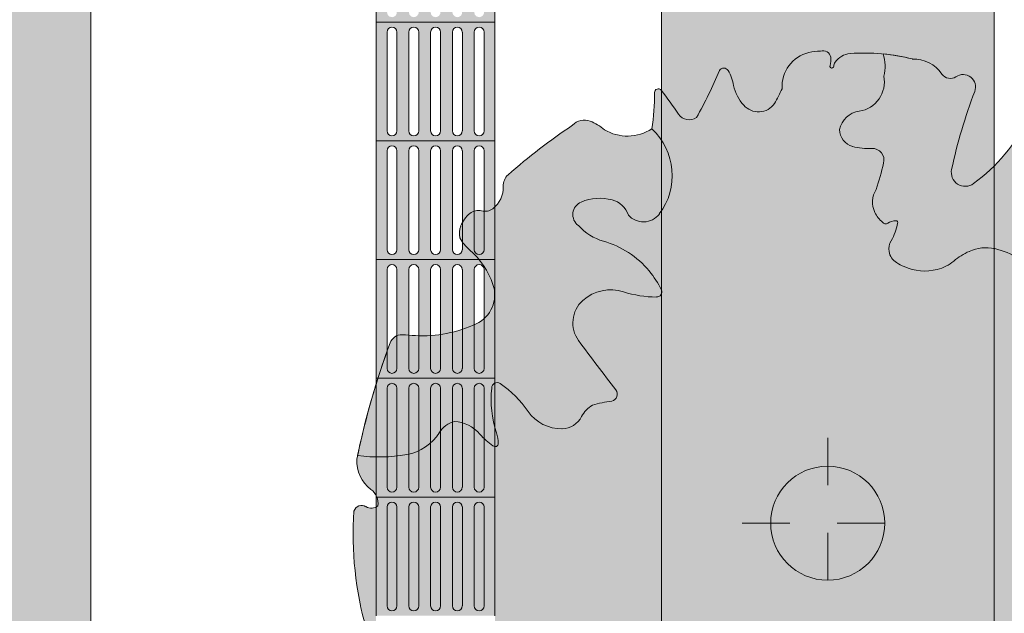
# Model space of a CAD drawing. Header units: metres. Extents: x -15 to 9.9, y -29.4 to -7.5.
# Tile 31 of 59: x 5.9 to 7.9, y -21.3 to -20.1. Entities that reach past the tile are written whole.
import ezdxf

# ---------------------------------------------------------------- set-up
doc = ezdxf.new("R2010")
doc.units = ezdxf.units.M
doc.linetypes.add('_Tracejado pequeno', pattern=[0.00225, 0.0015, -0.00075])
doc.linetypes.add('Traço ponto', pattern=[0.015875, 0.00635, -0.004763, 0, -0.004763])
for name, color, linetype, lineweight in [('A-ANNO-DIMS', 7, 'Continuous', 9), ('A-ANNO-DIMS-90', 7, 'Continuous', 9), ('A-DETL-GENF', 7, 'Continuous', 5), ('A-FLOR', 7, 'Continuous', 5), ('A-FLOR-PATT', 7, 'Continuous', 5)]:
    doc.layers.add(name, color=color, linetype=linetype, lineweight=lineweight)
doc.layers.add('A-DETL', color=7, linetype='Continuous', lineweight=5, true_color=0x00a600)
doc.styles.add('Arial', font='arial.ttf', dxfattribs={"height": 0.135})
doc.dimstyles.new('Com_linha__ref__contínua__-_Cor_Vermelha_Arial_1_5mm', dxfattribs={"dimscale": 0.3048, "dimtxt": 0.137735, "dimasz": 0.590551, "dimexe": 0.442913, "dimexo": 0.442913, "dimgap": 0.044291, "dimtad": 1, "dimrnd": 0.01, "dimzin": 0, "dimdsep": 46, "dimtxsty": 'Arial', "dimblk1": 'OBLIQUE', "dimblk2": 'OBLIQUE', "dimsah": 1, "dimcen": 0.09, "dimdle": 0.442913, "dimazin": 0, "dimtfac": 1, "dimtdec": 4, "dimtix": 1, "dimtmove": 0, "dimatfit": 3, "dimfxl": 1, "dimtvp": 1, "dimtolj": 1, "dimtzin": 0, "dimarcsym": 2})

# ---------------------------------------------------------------- blocks, each defined once
blk = doc.blocks.new('DIMBLOCK67-PLANTA DE COBERTURA')
at = {"layer": 'A-ANNO-DIMS-90', "color": 242, "true_color": 0xbd2b2e, "transparency": 16777216}
for p, q in [((8.7234, -24.955), (8.7234, -18.12)), ((8.7234, -18.255), (8.6334, -18.165)), ((8.7234, -18.255), (7.7968, -18.255)), ((8.7234, -18.255), (8.8134, -18.345)), ((8.7234, -18.255), (8.8584, -18.255)), ((8.7234, -24.955), (8.6334, -24.865)), ((8.7234, -24.955), (8.1414, -24.955)), ((8.7234, -24.955), (8.8134, -25.045)), ((8.7234, -24.955), (8.8584, -24.955))]:
    blk.add_line(p, q, dxfattribs=at)
at = {"layer": 'A-ANNO-DIMS-90', "color": 0, "transparency": 16777216, "insert": (8.5347, -21.7873), "char_height": 0.135, "width": 0.437362, "attachment_point": 1, "rotation": 90, "line_spacing_factor": 0.941778, "style": 'Arial'}
blk.add_mtext('6,70', dxfattribs=at)
blk = doc.blocks.new('_Oblique')
at = {"color": 0, "linetype": 'ByBlock', "lineweight": -2}
blk.add_line((-0.5, -0.5), (0.5, 0.5), dxfattribs=at)

msp = doc.modelspace()

# ---------------------------------------------------------------- hatches: boundary and pattern name
at = {"layer": 'A-DETL-GENF', "true_color": 0xd2e2c2}
h = msp.add_hatch(color=254, dxfattribs=at)
h.paths.add_polyline_path([(7.9064, -28.255), (7.9064, -28.055), (7.2064, -28.055), (7.2064, -28.255)])
h.paths.add_polyline_path([(7.9064, -24.855), (7.9064, -18.245), (7.2064, -18.245), (7.2064, -24.855)])
at = {"layer": 'A-DETL-GENF', "true_color": 0xffffff}
h = msp.add_hatch(color=7, dxfattribs=at)
h.paths.add_polyline_path([(6.6307, -20.09), (6.8564, -20.09), (6.8564, -19.84), (6.6064, -19.84), (6.6064, -20.09), (6.6297, -20.09)])
h.paths.add_polyline_path([(6.6856, -20.0796), (6.6804, -20.0782), (6.6766, -20.0744), (6.6752, -20.0692), (6.6755, -19.8582), (6.6782, -19.8535), (6.6829, -19.8508), (6.6883, -19.8508), (6.6929, -19.8535), (6.6956, -19.8582), (6.696, -19.8609), (6.6956, -20.0719), (6.6929, -20.0766), (6.6883, -20.0793)])
h.paths.add_polyline_path([(6.8231, -20.0796), (6.8179, -20.0782), (6.8141, -20.0744), (6.8127, -20.0692), (6.813, -19.8582), (6.8157, -19.8535), (6.8204, -19.8508), (6.8258, -19.8508), (6.8304, -19.8535), (6.8331, -19.8582), (6.8335, -19.8609), (6.8331, -20.0719), (6.8304, -20.0766), (6.8258, -20.0793)])
h.paths.add_polyline_path([(6.7314, -20.0796), (6.7262, -20.0782), (6.7224, -20.0744), (6.721, -20.0692), (6.7214, -19.8582), (6.724, -19.8535), (6.7287, -19.8508), (6.7341, -19.8508), (6.7388, -19.8535), (6.7415, -19.8582), (6.7418, -19.8609), (6.7415, -20.0719), (6.7388, -20.0766), (6.7341, -20.0793)])
h.paths.add_polyline_path([(6.6397, -20.0796), (6.6345, -20.0782), (6.6307, -20.0744), (6.6293, -20.0692), (6.6297, -19.8582), (6.6324, -19.8535), (6.637, -19.8508), (6.6424, -19.8508), (6.6471, -19.8535), (6.6498, -19.8582), (6.6502, -19.8609), (6.6498, -20.0719), (6.6471, -20.0766), (6.6424, -20.0793)])
h.paths.add_polyline_path([(6.7772, -20.0796), (6.772, -20.0782), (6.7682, -20.0744), (6.7668, -20.0692), (6.7672, -19.8582), (6.7699, -19.8535), (6.7745, -19.8508), (6.7801, -19.8509), (6.7846, -19.8535), (6.7873, -19.8582), (6.7877, -19.8609), (6.7873, -20.0719), (6.7846, -20.0766), (6.7799, -20.0793)])
h = msp.add_hatch(color=7, dxfattribs=at)
h.paths.add_polyline_path([(6.6307, -20.34), (6.8564, -20.34), (6.8564, -20.09), (6.6064, -20.09), (6.6064, -20.34), (6.6297, -20.34)])
h.paths.add_polyline_path([(6.7772, -20.3296), (6.772, -20.3282), (6.7682, -20.3244), (6.7668, -20.3192), (6.7672, -20.1082), (6.7699, -20.1035), (6.7745, -20.1008), (6.7801, -20.1009), (6.7846, -20.1035), (6.7873, -20.1082), (6.7877, -20.1109), (6.7873, -20.3219), (6.7846, -20.3266), (6.7799, -20.3293)])
h.paths.add_polyline_path([(6.8231, -20.3296), (6.8179, -20.3282), (6.8141, -20.3244), (6.8127, -20.3192), (6.813, -20.1082), (6.8157, -20.1035), (6.8204, -20.1008), (6.8258, -20.1008), (6.8304, -20.1035), (6.8331, -20.1082), (6.8335, -20.1109), (6.8331, -20.3219), (6.8304, -20.3266), (6.8258, -20.3293)])
h.paths.add_polyline_path([(6.6856, -20.3296), (6.6804, -20.3282), (6.6766, -20.3244), (6.6752, -20.3192), (6.6755, -20.1082), (6.6782, -20.1035), (6.6829, -20.1008), (6.6883, -20.1008), (6.6929, -20.1035), (6.6956, -20.1082), (6.696, -20.1109), (6.6956, -20.3219), (6.6929, -20.3266), (6.6883, -20.3293)])
h.paths.add_polyline_path([(6.7314, -20.3296), (6.7262, -20.3282), (6.7224, -20.3244), (6.721, -20.3192), (6.7214, -20.1082), (6.724, -20.1035), (6.7287, -20.1008), (6.7341, -20.1008), (6.7388, -20.1035), (6.7415, -20.1082), (6.7418, -20.1109), (6.7415, -20.3219), (6.7388, -20.3266), (6.7341, -20.3293)])
h.paths.add_polyline_path([(6.6397, -20.3296), (6.6345, -20.3282), (6.6307, -20.3244), (6.6293, -20.3192), (6.6297, -20.1082), (6.6324, -20.1035), (6.637, -20.1008), (6.6424, -20.1008), (6.6471, -20.1035), (6.6498, -20.1082), (6.6502, -20.1109), (6.6498, -20.3219), (6.6471, -20.3266), (6.6424, -20.3293)])
at = {"layer": 'A-DETL-GENF', "true_color": 0x94ab99}
h = msp.add_hatch(color=253, dxfattribs=at)
h.paths.add_polyline_path([(7.9661, -22.046), (7.9769, -22.0438), (7.992, -22.0357), (8.0765, -21.9839), (8.1775, -21.9328), (8.1835, -21.9264), (8.1874, -21.9192), (8.1893, -21.912), (8.1894, -21.9038), (8.1872, -21.8956), (8.1786, -21.8798), (8.1761, -21.8698), (8.1762, -21.8596), (8.1832, -21.8373), (8.1904, -21.8241), (8.2033, -21.8098), (8.2193, -21.799), (8.2374, -21.7923), (8.2566, -21.7901), (8.2908, -21.7944), (8.3069, -21.7923), (8.3203, -21.7874), (8.333, -21.7788), (8.3432, -21.7676), (8.3512, -21.7518), (8.3545, -21.7394), (8.3561, -21.704), (8.3512, -21.669), (8.3317, -21.6106), (8.3286, -21.5867), (8.3297, -21.5824), (8.3319, -21.5783), (8.3347, -21.5751), (8.3398, -21.5721), (8.3431, -21.5711), (8.3502, -21.5711), (8.3963, -21.5777), (8.4443, -21.5718), (8.449, -21.5678), (8.4513, -21.5621), (8.4506, -21.5556), (8.4467, -21.5454), (8.4478, -21.5385), (8.4483, -21.5372), (8.4514, -21.533), (8.4731, -21.5147), (8.4887, -21.4947), (8.5156, -21.4372), (8.5173, -21.4335), (8.5275, -21.3927), (8.5301, -21.3506), (8.5272, -21.3315), (8.521, -21.3129), (8.521, -21.3069), (8.5218, -21.3032), (8.524, -21.2988), (8.5275, -21.2949), (8.5395, -21.2863), (8.545, -21.2802), (8.5488, -21.273), (8.5508, -21.2655), (8.5508, -21.2574), (8.5487, -21.2493), (8.5449, -21.2422), (8.5387, -21.2358), (8.5312, -21.2313), (8.511, -21.2239), (8.468, -21.2185), (8.446, -21.2117), (8.4422, -21.2072), (8.4411, -21.2014), (8.4429, -21.1957), (8.4449, -21.1935), (8.4882, -21.1576), (8.5417, -21.1203), (8.5488, -21.1099), (8.551, -21.1051), (8.5527, -21.0934), (8.5525, -21.0874), (8.5488, -21.0551), (8.5462, -21.0181), (8.5444, -21.0139), (8.5417, -21.0103), (8.5381, -21.0074), (8.534, -21.0055), (8.5214, -21.0021), (8.5153, -20.9961), (8.5127, -20.9904), (8.5113, -20.9842), (8.5114, -20.9779), (8.513, -20.9718), (8.5229, -20.9525), (8.5266, -20.9384), (8.5266, -20.9192), (8.5253, -20.9107), (8.4967, -20.8181), (8.4552, -20.7215), (8.4131, -20.6437), (8.359, -20.5634), (8.2972, -20.4888), (8.2285, -20.4205), (8.1534, -20.3594), (8.1164, -20.3254), (8.0699, -20.2938), (8.0273, -20.2724), (8.0209, -20.2705), (8.0108, -20.2701), (7.9991, -20.2733), (7.992, -20.277), (7.9844, -20.2837), (7.9762, -20.2965), (7.9478, -20.3441), (7.9064, -20.3926), (7.9064, -22.008), (7.928, -22.0274), (7.9353, -22.0357), (7.9445, -22.0418), (7.955, -22.0453)])
h.paths.add_polyline_path([(7.1448, -22.0395), (7.1595, -22.0375), (7.1734, -22.0321), (7.2064, -22.0175), (7.2054, -21.9398), (7.1588, -21.9629), (7.1013, -22.005), (7.0986, -22.0117), (7.0995, -22.0189), (7.1037, -22.0248), (7.1161, -22.033), (7.1301, -22.038)])
h.paths.add_polyline_path([(7.1066, -21.8946), (7.1101, -21.8926), (7.1238, -21.8712), (7.1394, -21.8556), (7.1674, -21.8365), (7.2054, -21.8208), (7.2064, -21.8205), (7.2062, -20.2335), (7.2031, -20.2311), (7.1991, -20.2305), (7.1929, -20.2346), (7.192, -20.2384), (7.1893, -20.2891), (7.1865, -20.3147), (7.1677, -20.3241), (7.1473, -20.3291), (7.1238, -20.3289), (7.1033, -20.3241), (7.0866, -20.3164), (7.0723, -20.3062), (7.0565, -20.2984), (7.0488, -20.2964), (7.0402, -20.2964), (7.0322, -20.2984), (7.0257, -20.3017), (7.0194, -20.3072), (6.9501, -20.3569), (6.8795, -20.4167), (6.8762, -20.4226), (6.8742, -20.4292), (6.8727, -20.4494), (6.8685, -20.4621), (6.8614, -20.4734), (6.8564, -20.4784), (6.8564, -21.8071), (6.8907, -21.818), (6.9288, -21.8318), (6.9867, -21.8663), (6.9947, -21.8676), (7.0057, -21.8663), (7.0135, -21.8633), (7.0258, -21.8554), (7.055, -21.836), (7.0511, -21.831), (7.0341, -21.829), (7.0279, -21.8272), (7.0215, -21.8221), (7.0197, -21.8175), (7.0203, -21.8123), (7.0258, -21.7954), (7.0343, -21.7794), (7.0705, -21.7325), (7.1129, -21.6912), (7.127, -21.6994), (7.1386, -21.7112), (7.1466, -21.7251), (7.1508, -21.7408), (7.1508, -21.7572), (7.1466, -21.773), (7.1218, -21.8143), (7.1176, -21.8221), (7.1026, -21.8649), (7.1006, -21.8721), (7.1006, -21.8919), (7.1057, -21.8942)])
h.paths.add_polyline_path([(6.8335, -21.7998), (6.8331, -21.6082), (6.8304, -21.6035), (6.8258, -21.6008), (6.8204, -21.6008), (6.8157, -21.6035), (6.813, -21.6086), (6.8127, -21.6182), (6.813, -21.7918), (6.8331, -21.7997)])
h.paths.add_polyline_path([(6.7877, -21.7784), (6.7873, -21.6573), (6.7861, -21.6621), (6.7782, -21.6778), (6.7668, -21.6918), (6.7672, -21.7583), (6.7788, -21.7717), (6.7873, -21.7781)])
h.paths.add_polyline_path([(6.7877, -21.6339), (6.7873, -21.6082), (6.7846, -21.6035), (6.7799, -21.6008), (6.7745, -21.6008), (6.7699, -21.6035), (6.7692, -21.6057), (6.7752, -21.6109), (6.7809, -21.6174), (6.7862, -21.6278), (6.7873, -21.6324)])
h.paths.add_polyline_path([(6.6947, -21.6287), (6.696, -21.6279), (6.6956, -21.6082), (6.6929, -21.6035), (6.6883, -21.6008), (6.6829, -21.6008), (6.6782, -21.6035), (6.6755, -21.6082), (6.6755, -21.6125), (6.6823, -21.6238), (6.6893, -21.6285)])
h.paths.add_polyline_path([(6.6856, -21.5796), (6.6908, -21.5782), (6.6946, -21.5744), (6.696, -21.5692), (6.6956, -21.3582), (6.6929, -21.3535), (6.6883, -21.3508), (6.6829, -21.3508), (6.6782, -21.3535), (6.6755, -21.3582), (6.6752, -21.3631), (6.6755, -21.3818), (6.6804, -21.3837), (6.6859, -21.3893), (6.6876, -21.3932), (6.6877, -21.3935), (6.6877, -21.4008), (6.6862, -21.405), (6.6859, -21.4056), (6.6833, -21.4089), (6.6752, -21.4131), (6.6755, -21.5719), (6.6782, -21.5766), (6.6833, -21.5793)])
h.paths.add_polyline_path([(6.7772, -21.5796), (6.7825, -21.5782), (6.7863, -21.5744), (6.7877, -21.5692), (6.7873, -21.3582), (6.7846, -21.3535), (6.7799, -21.3508), (6.7745, -21.3508), (6.7699, -21.3535), (6.7672, -21.3582), (6.7668, -21.3609), (6.7672, -21.5719), (6.7699, -21.5766), (6.7745, -21.5793)])
h.paths.add_polyline_path([(6.7314, -21.5796), (6.7366, -21.5782), (6.7404, -21.5744), (6.7418, -21.5692), (6.7415, -21.3582), (6.7388, -21.3535), (6.7341, -21.3508), (6.7287, -21.3508), (6.724, -21.3535), (6.7214, -21.3582), (6.721, -21.3609), (6.7214, -21.5719), (6.724, -21.5766), (6.7287, -21.5793), (6.7308, -21.5795)])
h.paths.add_polyline_path([(6.8231, -21.5796), (6.8283, -21.5782), (6.8321, -21.5744), (6.8335, -21.5692), (6.8331, -21.3582), (6.8304, -21.3535), (6.8258, -21.3508), (6.8204, -21.3508), (6.8157, -21.3535), (6.813, -21.3582), (6.8127, -21.3609), (6.813, -21.5719), (6.8157, -21.5766), (6.8204, -21.5793)])
h.paths.add_polyline_path([(6.6502, -21.5621), (6.6498, -21.4264), (6.6293, -21.4382), (6.6303, -21.514), (6.6498, -21.5614)])
h.paths.add_polyline_path([(6.6064, -21.3883), (6.6054, -21.1113), (6.6004, -21.113), (6.593, -21.113), (6.5865, -21.1109), (6.5798, -21.1082), (6.5766, -21.1076), (6.5711, -21.1085), (6.5655, -21.1113), (6.5633, -21.1134), (6.5614, -21.1157), (6.5596, -21.1194), (6.5587, -21.2031), (6.5674, -21.2864), (6.5857, -21.3681), (6.5886, -21.3748), (6.5948, -21.382), (6.6015, -21.3864), (6.6054, -21.3881)])
h.paths.add_polyline_path([(6.6293, -21.3855), (6.6471, -21.3805), (6.6502, -21.3802), (6.6498, -21.3582), (6.6471, -21.3535), (6.6424, -21.3508), (6.637, -21.3508), (6.6324, -21.3535), (6.6297, -21.3582), (6.6293, -21.3681), (6.6293, -21.382)])
h.paths.add_polyline_path([(6.6397, -21.3296), (6.645, -21.3282), (6.6488, -21.3244), (6.6502, -21.3192), (6.6498, -21.1082), (6.6471, -21.1035), (6.6424, -21.1008), (6.637, -21.1008), (6.6324, -21.1035), (6.6296, -21.1085), (6.6293, -21.1109), (6.6297, -21.3219), (6.6324, -21.3266), (6.637, -21.3293)])
h.paths.add_polyline_path([(6.6856, -21.3296), (6.6908, -21.3282), (6.6946, -21.3244), (6.696, -21.3192), (6.6956, -21.1082), (6.6929, -21.1035), (6.6883, -21.1008), (6.6829, -21.1008), (6.6782, -21.1035), (6.6755, -21.1085), (6.6752, -21.1109), (6.6755, -21.3219), (6.6782, -21.3266), (6.6829, -21.3293), (6.6837, -21.3294)])
h.paths.add_polyline_path([(6.7772, -21.3296), (6.7825, -21.3282), (6.7863, -21.3244), (6.7877, -21.3192), (6.7873, -21.1082), (6.7846, -21.1035), (6.7799, -21.1008), (6.7745, -21.1008), (6.7699, -21.1035), (6.7672, -21.1082), (6.7668, -21.1109), (6.7672, -21.3219), (6.7699, -21.3266), (6.7745, -21.3293)])
h.paths.add_polyline_path([(6.7314, -21.3296), (6.7366, -21.3282), (6.7404, -21.3244), (6.7418, -21.3192), (6.7415, -21.1082), (6.7388, -21.1035), (6.7341, -21.1008), (6.7287, -21.1008), (6.724, -21.1035), (6.7214, -21.1082), (6.721, -21.1109), (6.7214, -21.3219), (6.724, -21.3266), (6.7287, -21.3293), (6.7306, -21.3295)])
h.paths.add_polyline_path([(6.8231, -21.3296), (6.8283, -21.3282), (6.8321, -21.3244), (6.8335, -21.3192), (6.833, -21.1078), (6.8304, -21.1035), (6.8258, -21.1008), (6.8204, -21.1008), (6.8157, -21.1035), (6.813, -21.1082), (6.8127, -21.1109), (6.813, -21.3219), (6.8157, -21.3266), (6.8204, -21.3293)])
h.paths.add_polyline_path([(6.6064, -21.0877), (6.6054, -20.8582), (6.5962, -20.8865), (6.5656, -21.0103), (6.5668, -21.0285), (6.5725, -21.0458), (6.5821, -21.0612), (6.6013, -21.0796), (6.6055, -21.0856)])
h.paths.add_polyline_path([(6.7772, -21.0796), (6.7825, -21.0782), (6.7863, -21.0744), (6.7877, -21.0692), (6.7871, -20.8577), (6.7846, -20.8535), (6.7799, -20.8508), (6.7745, -20.8508), (6.7699, -20.8535), (6.7672, -20.8582), (6.7668, -20.8609), (6.7672, -21.0719), (6.7699, -21.0766), (6.7745, -21.0793)])
h.paths.add_polyline_path([(6.6856, -21.0796), (6.6908, -21.0782), (6.6946, -21.0744), (6.696, -21.0692), (6.6956, -20.8582), (6.6929, -20.8535), (6.6883, -20.8508), (6.6829, -20.8508), (6.6782, -20.8535), (6.6755, -20.8582), (6.6752, -20.8609), (6.6755, -21.0719), (6.6782, -21.0766), (6.6829, -21.0793)])
h.paths.add_polyline_path([(6.7314, -21.0796), (6.7366, -21.0782), (6.7404, -21.0744), (6.7418, -21.0692), (6.7413, -20.8577), (6.7388, -20.8535), (6.7341, -20.8508), (6.7287, -20.8508), (6.724, -20.8535), (6.7214, -20.8582), (6.721, -20.8609), (6.7214, -21.0719), (6.724, -21.0766), (6.7287, -21.0793), (6.7306, -21.0795)])
h.paths.add_polyline_path([(6.6397, -21.0796), (6.645, -21.0782), (6.6488, -21.0744), (6.6502, -21.0692), (6.6498, -20.8582), (6.6471, -20.8535), (6.6424, -20.8508), (6.637, -20.8508), (6.6324, -20.8535), (6.6297, -20.8582), (6.6293, -20.8609), (6.63, -21.0728), (6.6324, -21.0766), (6.637, -21.0793)])
h.paths.add_polyline_path([(6.8231, -21.0796), (6.8283, -21.0782), (6.8321, -21.0744), (6.8335, -21.0692), (6.8329, -20.8577), (6.8304, -20.8535), (6.8258, -20.8508), (6.8204, -20.8508), (6.8157, -20.8535), (6.813, -20.8582), (6.8127, -20.8609), (6.813, -21.0719), (6.8157, -21.0766), (6.8204, -21.0793)])
h.paths.add_polyline_path([(6.6397, -20.8296), (6.645, -20.8282), (6.6488, -20.8244), (6.6502, -20.8192), (6.6498, -20.7507), (6.645, -20.7535), (6.6424, -20.7555), (6.637, -20.763), (6.6345, -20.7694), (6.6293, -20.7853), (6.6297, -20.8219), (6.6324, -20.8266), (6.637, -20.8293)])
h.paths.add_polyline_path([(6.6856, -20.8296), (6.6908, -20.8282), (6.6946, -20.8244), (6.696, -20.8192), (6.6956, -20.7499), (6.6823, -20.7496), (6.6752, -20.75), (6.6756, -20.822), (6.6782, -20.8266), (6.6829, -20.8293)])
h.paths.add_polyline_path([(6.7314, -20.8296), (6.7366, -20.8282), (6.7404, -20.8244), (6.7418, -20.8192), (6.7418, -20.7471), (6.7306, -20.7489), (6.721, -20.75), (6.7214, -20.8219), (6.724, -20.8266), (6.7287, -20.8293), (6.7306, -20.8295)])
h.paths.add_polyline_path([(6.8231, -20.8296), (6.8283, -20.8282), (6.8321, -20.8244), (6.8335, -20.8192), (6.8335, -20.7136), (6.8289, -20.7176), (6.8127, -20.7279), (6.813, -20.8219), (6.8157, -20.8266), (6.8204, -20.8293), (6.8224, -20.8295)])
h.paths.add_polyline_path([(6.7772, -20.8296), (6.7825, -20.8282), (6.7863, -20.8244), (6.7877, -20.8192), (6.7877, -20.7361), (6.7759, -20.7405), (6.7668, -20.7423), (6.7672, -20.8219), (6.7699, -20.8266), (6.7745, -20.8293), (6.7759, -20.8294)])
h.paths.add_polyline_path([(6.8231, -20.5796), (6.8283, -20.5782), (6.8321, -20.5744), (6.8335, -20.5692), (6.8335, -20.4882), (6.8218, -20.4864), (6.8127, -20.4883), (6.813, -20.5719), (6.8157, -20.5766), (6.8204, -20.5793)])
h.paths.add_polyline_path([(6.7877, -20.552), (6.7873, -20.5136), (6.7842, -20.5193), (6.7819, -20.5275), (6.7819, -20.5402), (6.7825, -20.5443), (6.7873, -20.5515)])
at = {"layer": 'A-DETL-GENF', "true_color": 0xffffff}
h = msp.add_hatch(color=7, dxfattribs=at)
h.paths.add_polyline_path([(6.6307, -20.59), (6.8564, -20.59), (6.8564, -20.34), (6.6064, -20.34), (6.6064, -20.59), (6.6297, -20.59)])
h.paths.add_polyline_path([(6.7772, -20.5796), (6.772, -20.5782), (6.7682, -20.5744), (6.7668, -20.5692), (6.7672, -20.3582), (6.7699, -20.3535), (6.7745, -20.3508), (6.7801, -20.3509), (6.7846, -20.3535), (6.7873, -20.3582), (6.7877, -20.3609), (6.7873, -20.5719), (6.7846, -20.5766), (6.7799, -20.5793)])
h.paths.add_polyline_path([(6.8231, -20.5796), (6.8179, -20.5782), (6.8141, -20.5744), (6.8127, -20.5692), (6.813, -20.3582), (6.8157, -20.3535), (6.8204, -20.3508), (6.8258, -20.3508), (6.8304, -20.3535), (6.8331, -20.3582), (6.8335, -20.3609), (6.8331, -20.5719), (6.8304, -20.5766), (6.8258, -20.5793)])
h.paths.add_polyline_path([(6.7314, -20.5796), (6.7262, -20.5782), (6.7224, -20.5744), (6.721, -20.5692), (6.7214, -20.3582), (6.724, -20.3535), (6.7287, -20.3508), (6.7341, -20.3508), (6.7388, -20.3535), (6.7415, -20.3582), (6.7418, -20.3609), (6.7415, -20.5719), (6.7388, -20.5766), (6.7341, -20.5793)])
h.paths.add_polyline_path([(6.6856, -20.5796), (6.6804, -20.5782), (6.6766, -20.5744), (6.6752, -20.5692), (6.6755, -20.3582), (6.6782, -20.3535), (6.6829, -20.3508), (6.6883, -20.3508), (6.6929, -20.3535), (6.6956, -20.3582), (6.696, -20.3609), (6.6956, -20.5719), (6.6929, -20.5766), (6.6883, -20.5793)])
h.paths.add_polyline_path([(6.6397, -20.5796), (6.6345, -20.5782), (6.6307, -20.5744), (6.6293, -20.5692), (6.6297, -20.3582), (6.6324, -20.3535), (6.637, -20.3508), (6.6424, -20.3508), (6.6471, -20.3535), (6.6498, -20.3582), (6.6502, -20.3609), (6.6498, -20.5719), (6.6471, -20.5766), (6.6424, -20.5793)])
h = msp.add_hatch(color=7, dxfattribs=at)
h.paths.add_polyline_path([(6.8231, -20.84), (6.8564, -20.84), (6.8564, -20.59), (6.6064, -20.59), (6.6064, -20.84), (6.8204, -20.84)])
h.paths.add_polyline_path([(6.6397, -20.8296), (6.6345, -20.8282), (6.6307, -20.8244), (6.6293, -20.8192), (6.6297, -20.6082), (6.6324, -20.6035), (6.637, -20.6008), (6.6424, -20.6008), (6.6471, -20.6035), (6.6498, -20.6082), (6.6502, -20.6109), (6.6498, -20.8219), (6.6471, -20.8266), (6.6424, -20.8293)])
h.paths.add_polyline_path([(6.7772, -20.8296), (6.772, -20.8282), (6.7682, -20.8244), (6.7668, -20.8192), (6.7672, -20.6082), (6.7699, -20.6035), (6.7745, -20.6008), (6.7801, -20.6009), (6.7846, -20.6035), (6.7873, -20.6082), (6.7877, -20.6109), (6.7871, -20.8223), (6.7846, -20.8266), (6.7799, -20.8293)])
h.paths.add_polyline_path([(6.8231, -20.8296), (6.8179, -20.8282), (6.8141, -20.8244), (6.8127, -20.8189), (6.813, -20.6082), (6.8157, -20.6035), (6.8204, -20.6008), (6.8258, -20.6008), (6.8304, -20.6035), (6.8331, -20.6082), (6.8335, -20.6109), (6.8331, -20.8219), (6.8304, -20.8266), (6.8258, -20.8293)])
h.paths.add_polyline_path([(6.7314, -20.8296), (6.7262, -20.8282), (6.7224, -20.8244), (6.721, -20.8192), (6.7214, -20.6082), (6.724, -20.6035), (6.7287, -20.6008), (6.7341, -20.6008), (6.7388, -20.6035), (6.7415, -20.6082), (6.7418, -20.6109), (6.7415, -20.8219), (6.7388, -20.8266), (6.7341, -20.8293)])
h.paths.add_polyline_path([(6.6856, -20.8296), (6.6804, -20.8282), (6.6766, -20.8244), (6.6752, -20.8192), (6.6755, -20.6082), (6.6782, -20.6035), (6.6829, -20.6008), (6.6883, -20.6008), (6.6929, -20.6035), (6.6956, -20.6082), (6.696, -20.6109), (6.6956, -20.8219), (6.6929, -20.8266), (6.6883, -20.8293)])
h = msp.add_hatch(color=7, dxfattribs=at)
h.paths.add_polyline_path([(6.6307, -21.09), (6.8564, -21.09), (6.8564, -20.84), (6.6064, -20.84), (6.6064, -21.09), (6.6297, -21.09)])
h.paths.add_polyline_path([(6.6397, -21.0796), (6.6345, -21.0782), (6.6307, -21.0744), (6.6293, -21.0692), (6.6297, -20.8582), (6.6324, -20.8535), (6.637, -20.8508), (6.6424, -20.8508), (6.6471, -20.8535), (6.6498, -20.8582), (6.6502, -20.8609), (6.6498, -21.0719), (6.6471, -21.0766), (6.6424, -21.0793)])
h.paths.add_polyline_path([(6.7314, -21.0796), (6.7262, -21.0782), (6.7224, -21.0744), (6.721, -21.0692), (6.7214, -20.8582), (6.724, -20.8535), (6.7287, -20.8508), (6.7341, -20.8508), (6.7388, -20.8535), (6.7415, -20.8582), (6.7418, -20.8609), (6.7415, -21.0719), (6.7388, -21.0766), (6.7341, -21.0793)])
h.paths.add_polyline_path([(6.7772, -21.0796), (6.772, -21.0782), (6.7682, -21.0744), (6.7668, -21.0692), (6.7672, -20.8582), (6.7699, -20.8535), (6.7745, -20.8508), (6.7801, -20.8509), (6.7846, -20.8535), (6.7873, -20.8582), (6.7877, -20.8609), (6.7871, -21.0723), (6.7846, -21.0766), (6.7799, -21.0793)])
h.paths.add_polyline_path([(6.8231, -21.0796), (6.8179, -21.0782), (6.8141, -21.0744), (6.8127, -21.0689), (6.813, -20.8582), (6.8157, -20.8535), (6.8204, -20.8508), (6.8258, -20.8508), (6.8304, -20.8535), (6.8331, -20.8582), (6.8335, -20.8609), (6.8331, -21.0719), (6.8304, -21.0766), (6.8258, -21.0793)])
h.paths.add_polyline_path([(6.6856, -21.0796), (6.6804, -21.0782), (6.6766, -21.0744), (6.6752, -21.0692), (6.6755, -20.8582), (6.6782, -20.8535), (6.6829, -20.8508), (6.6883, -20.8508), (6.6929, -20.8535), (6.6956, -20.8582), (6.696, -20.8609), (6.6956, -21.0719), (6.6929, -21.0766), (6.6883, -21.0793)])
h = msp.add_hatch(color=7, dxfattribs=at)
h.paths.add_polyline_path([(6.6324, -21.34), (6.8564, -21.34), (6.8564, -21.09), (6.6064, -21.09), (6.6064, -21.34), (6.6307, -21.34)])
h.paths.add_polyline_path([(6.7772, -21.3296), (6.772, -21.3282), (6.7682, -21.3244), (6.7668, -21.3192), (6.7672, -21.1082), (6.7699, -21.1035), (6.7745, -21.1008), (6.7801, -21.1009), (6.7846, -21.1035), (6.7873, -21.1082), (6.7877, -21.1109), (6.7873, -21.3219), (6.7846, -21.3266), (6.7799, -21.3293)])
h.paths.add_polyline_path([(6.8231, -21.3296), (6.8179, -21.3282), (6.8141, -21.3244), (6.8127, -21.3192), (6.813, -21.1082), (6.8157, -21.1035), (6.8204, -21.1008), (6.8258, -21.1008), (6.8304, -21.1035), (6.8331, -21.1082), (6.8335, -21.1109), (6.8331, -21.3219), (6.8304, -21.3266), (6.8258, -21.3293)])
h.paths.add_polyline_path([(6.7314, -21.3296), (6.7262, -21.3282), (6.7224, -21.3244), (6.721, -21.3192), (6.7214, -21.1082), (6.724, -21.1035), (6.7287, -21.1008), (6.7341, -21.1008), (6.7388, -21.1035), (6.7415, -21.1082), (6.7418, -21.1109), (6.7415, -21.3219), (6.7388, -21.3266), (6.7341, -21.3293)])
h.paths.add_polyline_path([(6.6397, -21.3296), (6.6345, -21.3282), (6.6307, -21.3244), (6.6293, -21.3192), (6.6297, -21.1082), (6.6324, -21.1035), (6.637, -21.1008), (6.6424, -21.1008), (6.6471, -21.1035), (6.6498, -21.1082), (6.6502, -21.1109), (6.6498, -21.3219), (6.6471, -21.3266), (6.6424, -21.3293)])
h.paths.add_polyline_path([(6.6856, -21.3296), (6.6804, -21.3282), (6.6766, -21.3244), (6.6752, -21.3192), (6.6755, -21.1082), (6.6782, -21.1035), (6.6829, -21.1008), (6.6883, -21.1008), (6.6929, -21.1035), (6.6956, -21.1082), (6.696, -21.1109), (6.6956, -21.3219), (6.6929, -21.3266), (6.6883, -21.3293)])
at = {"layer": 'A-FLOR-PATT', "true_color": 0xd2e2c2}
h = msp.add_hatch(color=254, dxfattribs=at)
h.paths.add_polyline_path([(1.9188, -28.255), (6.0064, -28.255), (6.0064, -23.875), (-0.1636, -23.875), (-0.1636, -28.255), (1.8274, -28.255)])
h.paths.add_polyline_path([(2.8659, -27.4372), (2.8234, -27.4267), (2.8043, -27.4199), (2.7876, -27.4111), (2.7742, -27.3998), (2.7647, -27.3854), (2.7589, -27.3683), (2.7558, -27.349), (2.7549, -27.328), (2.7555, -27.2832), (2.6601, -27.2804), (2.5939, -27.2798), (2.0688, -27.2807), (1.9188, -27.2833), (1.8518, -27.282), (1.8032, -27.2779), (1.7485, -27.2648), (1.6968, -27.2419), (1.6471, -27.2123), (1.5867, -27.1707), (1.5546, -27.1398), (1.5267, -27.1052), (1.4896, -27.0492), (1.4566, -26.9908), (1.4451, -26.9668), (1.4311, -26.929), (1.4074, -26.8495), (1.3897, -26.7688), (1.3823, -26.719), (1.3721, -26.5947), (1.3686, -26.5132), (1.3706, -26.5089), (1.3706, -26.4315), (1.3686, -26.4273), (1.373, -26.3243), (1.3855, -26.1966), (1.3951, -26.144), (1.4013, -26.114), (1.4355, -25.9986), (1.4451, -25.9738), (1.4566, -25.9497), (1.4896, -25.8913), (1.5267, -25.8353), (1.5484, -25.8078), (1.5727, -25.7824), (1.5972, -25.762), (1.6252, -25.7465), (1.6519, -25.7364), (1.7848, -25.6951), (1.8985, -25.6618), (1.9091, -25.6599), (1.9254, -25.6581), (1.9419, -25.6577), (2.0803, -25.6599), (2.4057, -25.6607), (2.5939, -25.6607), (2.7568, -25.6571), (2.755, -25.6124), (2.7568, -25.5858), (2.759, -25.5722), (2.7648, -25.555), (2.7743, -25.5407), (2.7876, -25.5294), (2.8043, -25.5206), (2.8303, -25.5119), (2.8659, -25.5033), (2.8975, -25.5147), (2.9008, -25.5171), (2.9027, -25.5206), (2.902, -25.5271), (2.8953, -25.5379), (2.8802, -25.5597), (2.8628, -25.5915), (2.8528, -25.6124), (2.8303, -25.6598), (3.2926, -25.6467), (3.755, -25.6406), (3.9077, -25.6423), (4.0603, -25.6492), (4.248, -25.6626), (4.5015, -25.6498), (4.6751, -25.6458), (4.8641, -25.6498), (4.8999, -25.6526), (4.9507, -25.6606), (4.9707, -25.6655), (4.9902, -25.6722), (5.0162, -25.6701), (5.0423, -25.6708), (5.0738, -25.6752), (5.1044, -25.6837), (5.1137, -25.6876), (5.1223, -25.6927), (5.146, -25.7114), (5.1671, -25.7328), (5.2079, -25.7777), (5.2424, -25.8273), (5.273, -25.8873), (5.297, -25.9478), (5.3164, -26.0165), (5.3307, -26.0849), (5.3449, -26.174), (5.3571, -26.2888), (5.3611, -26.4042), (5.3611, -26.5363), (5.3571, -26.6517), (5.342, -26.7868), (5.3307, -26.8556), (5.3149, -26.9302), (5.297, -26.9927), (5.2701, -27.0597), (5.2424, -27.1132), (5.2079, -27.1628), (5.1562, -27.2186), (5.1422, -27.2324), (5.1139, -27.2533), (5.0788, -27.2642), (5.0423, -27.2697), (5.0162, -27.2704), (4.9902, -27.2683), (4.9525, -27.2796), (4.9468, -27.2807), (4.8839, -27.2897), (4.8204, -27.2935), (4.757, -27.292), (4.6293, -27.2943), (4.5015, -27.2908), (4.248, -27.2779), (4.0603, -27.2913), (3.9077, -27.2982), (3.755, -27.3), (3.2926, -27.2938), (2.8303, -27.2807), (2.8819, -27.3834), (2.8975, -27.4058), (2.9023, -27.414), (2.902, -27.4218), (2.8992, -27.4249), (2.8953, -27.4266), (2.8802, -27.4325)])
h.paths.add_polyline_path([(1.0064, -22.675), (6.0064, -22.675), (6.0064, -19.635), (5.6864, -19.635), (5.6864, -18.395), (6.0064, -18.395), (6.0064, -18.255), (0.5472, -18.255), (0.5472, -18.415), (1.0064, -18.415)])

# ---------------------------------------------------------------- linework, layer by layer
at = {"layer": 'A-DETL', "color": 7, "linetype": 'Traço ponto'}
msp.add_line((6.0064, -22.775), (6.0064, -13.715), dxfattribs=at)
at = {"layer": 'A-DETL', "color": 9, "true_color": 0xc0c0c0}
for p, q in [((7.2064, -18.245), (7.2064, -24.855)), ((7.9064, -24.855), (7.9064, -18.245))]:
    msp.add_line(p, q, dxfattribs=at)
at = {"layer": 'A-DETL', "color": 8, "true_color": 0x808080}
for p, q in [((6.6064, -19.84), (6.6064, -20.09)), ((6.8564, -20.09), (6.8564, -19.84)), ((6.6064, -20.09), (6.6064, -20.34)), ((6.6064, -20.09), (6.8564, -20.09)), ((6.8564, -20.34), (6.8564, -20.09)), ((6.6293, -20.3192), (6.6293, -20.1109)), ((6.6502, -20.1109), (6.6502, -20.3192)), ((6.6752, -20.3192), (6.6752, -20.1109)), ((6.696, -20.1109), (6.696, -20.3192)), ((6.721, -20.3192), (6.721, -20.1109)), ((6.7418, -20.1109), (6.7418, -20.3192)), ((6.7668, -20.3192), (6.7668, -20.1109)), ((6.7877, -20.1109), (6.7877, -20.3192)), ((6.8127, -20.3192), (6.8127, -20.1109)), ((6.8335, -20.1109), (6.8335, -20.3192)), ((6.6064, -20.34), (6.6064, -20.59)), ((6.6064, -20.34), (6.8564, -20.34)), ((6.8564, -20.59), (6.8564, -20.34)), ((6.6293, -20.5692), (6.6293, -20.3609)), ((6.6502, -20.3609), (6.6502, -20.5692)), ((6.6752, -20.5692), (6.6752, -20.3609)), ((6.696, -20.3609), (6.696, -20.5692)), ((6.721, -20.5692), (6.721, -20.3609)), ((6.7418, -20.3609), (6.7418, -20.5692)), ((6.7668, -20.5692), (6.7668, -20.3609)), ((6.7877, -20.3609), (6.7877, -20.5692)), ((6.8127, -20.5692), (6.8127, -20.3609)), ((6.8335, -20.3609), (6.8335, -20.5692)), ((6.6064, -20.59), (6.6064, -20.84)), ((6.6064, -20.59), (6.8564, -20.59)), ((6.8564, -20.84), (6.8564, -20.59)), ((6.6293, -20.8192), (6.6293, -20.6109)), ((6.6502, -20.6109), (6.6502, -20.8192)), ((6.6752, -20.8192), (6.6752, -20.6109)), ((6.696, -20.6109), (6.696, -20.8192)), ((6.721, -20.8192), (6.721, -20.6109)), ((6.7418, -20.6109), (6.7418, -20.8192)), ((6.7668, -20.8192), (6.7668, -20.6109)), ((6.7877, -20.6109), (6.7877, -20.8192)), ((6.8127, -20.8192), (6.8127, -20.6109)), ((6.8335, -20.6109), (6.8335, -20.8192)), ((6.6064, -20.84), (6.6064, -21.09)), ((6.6064, -20.84), (6.8564, -20.84)), ((6.8564, -21.09), (6.8564, -20.84)), ((6.6293, -21.0692), (6.6293, -20.8609)), ((6.6502, -20.8609), (6.6502, -21.0692)), ((6.6752, -21.0692), (6.6752, -20.8609)), ((6.696, -20.8609), (6.696, -21.0692)), ((6.721, -21.0692), (6.721, -20.8609)), ((6.7418, -20.8609), (6.7418, -21.0692)), ((6.7668, -21.0692), (6.7668, -20.8609)), ((6.7877, -20.8609), (6.7877, -21.0692)), ((6.8127, -21.0692), (6.8127, -20.8609)), ((6.8335, -20.8609), (6.8335, -21.0692)), ((6.6064, -21.09), (6.6064, -21.34)), ((6.6064, -21.09), (6.8564, -21.09)), ((6.8564, -21.34), (6.8564, -21.09)), ((6.6293, -21.3192), (6.6293, -21.1109)), ((6.6502, -21.1109), (6.6502, -21.3192)), ((6.6752, -21.3192), (6.6752, -21.1109)), ((6.696, -21.1109), (6.696, -21.3192)), ((6.721, -21.3192), (6.721, -21.1109)), ((6.7418, -21.1109), (6.7418, -21.3192)), ((6.7668, -21.3192), (6.7668, -21.1109)), ((6.7877, -21.1109), (6.7877, -21.3192)), ((6.8127, -21.3192), (6.8127, -21.1109)), ((6.8335, -21.1109), (6.8335, -21.3192))]:
    msp.add_line(p, q, dxfattribs=at)
at = {"layer": 'A-DETL', "color": 9, "linetype": '_Tracejado pequeno', "true_color": 0xc0c0c0}
for p, q in [((7.5564, -20.965), (7.5564, -21.325)), ((7.3764, -21.145), (7.7364, -21.145))]:
    msp.add_line(p, q, dxfattribs=at)
at = {"layer": 'A-DETL', "color": 9, "true_color": 0xc0c0c0}
msp.add_circle((7.5564, -21.145), 0.12, dxfattribs=at)
at = {"layer": 'A-DETL', "color": 8, "true_color": 0x808080}
for centre, start, end in [((6.6397, -20.1109), 0, 180), ((6.6856, -20.1109), 0, 180), ((6.7314, -20.1109), 0, 180), ((6.7772, -20.1109), 0, 180), ((6.8231, -20.1109), 0, 180), ((6.6397, -20.3192), 180, 0), ((6.6856, -20.3192), 180, 0), ((6.7314, -20.3192), 180, 0), ((6.7772, -20.3192), 180, 0), ((6.8231, -20.3192), 180, 0), ((6.6397, -20.3609), 0, 180), ((6.6856, -20.3609), 0, 180), ((6.7314, -20.3609), 0, 180), ((6.7772, -20.3609), 0, 180), ((6.8231, -20.3609), 0, 180), ((6.6397, -20.5692), 180, 0), ((6.6856, -20.5692), 180, 0), ((6.7314, -20.5692), 180, 0), ((6.7772, -20.5692), 180, 0), ((6.8231, -20.5692), 180, 0), ((6.6397, -20.6109), 0, 180), ((6.6856, -20.6109), 0, 180), ((6.7314, -20.6109), 0, 180), ((6.7772, -20.6109), 0, 180), ((6.8231, -20.6109), 0, 180), ((6.6397, -20.8192), 180, 0), ((6.6856, -20.8192), 180, 0), ((6.7314, -20.8192), 180, 0), ((6.7772, -20.8192), 180, 0), ((6.8231, -20.8192), 180, 0), ((6.6397, -20.8609), 0, 180), ((6.6856, -20.8609), 0, 180), ((6.7314, -20.8609), 0, 180), ((6.7772, -20.8609), 0, 180), ((6.8231, -20.8609), 0, 180), ((6.6397, -21.0692), 180, 0), ((6.6856, -21.0692), 180, 0), ((6.7314, -21.0692), 180, 0), ((6.7772, -21.0692), 180, 0), ((6.8231, -21.0692), 180, 0), ((6.6397, -21.1109), 0, 180), ((6.6856, -21.1109), 0, 180), ((6.7314, -21.1109), 0, 180), ((6.7772, -21.1109), 0, 180), ((6.8231, -21.1109), 0, 180), ((6.6397, -21.3192), 180, 0), ((6.6856, -21.3192), 180, 0), ((6.7314, -21.3192), 180, 0), ((6.7772, -21.3192), 180, 0), ((6.8231, -21.3192), 180, 0)]:
    msp.add_arc(centre, 0.0104, start, end, dxfattribs=at)
at = {"layer": 'A-DETL', "color": 9, "true_color": 0xc0c0c0}
for centre, radius, start, end in [((7.5336, -20.2252), 0.0732, 103.1794, 183.9115), ((7.5392, -20.2492), 0.0978, 88.8206, 103.1794), ((7.5471, -20.1661), 0.0159, 8.1042, 111.8958), ((7.6334, -20.5698), 0.4147, 75.8958, 94.1042), ((7.5243, -20.1694), 0.0389, 341.8958, 8.1042), ((7.5864, -20.1842), 0.0173, 145.8958, 176.1042), ((7.6067, -20.1979), 0.0418, 94.1042, 145.8958), ((7.6334, -20.5698), 0.4147, 75.8958, 84.5537), ((7.599, -20.183), 0.0782, 344.5852, 19.4148), ((7.7369, -20.2398), 0.0722, 34, 92), ((7.7369, -20.2398), 0.0722, 34, 92), ((6.4644, -19.8319), 0.9362, 330.6322, 337.3678), ((7.3378, -20.1973), 0.0106, 30.8821, 151.1179), ((7.2768, -20.2339), 0.0818, 7.1179, 30.8821), ((7.5651, -20.1827), 0.004, 161.8958, 356.1042), ((7.6136, -20.2162), 0.062, 278.4464, 11.5536), ((7.8144, -20.1875), 0.0212, 214, 304), ((7.8144, -20.1875), 0.0212, 214, 304), ((7.8411, -20.2266), 0.0262, 339.2998, 124.7002), ((7.8411, -20.2266), 0.0262, 339.2998, 124.7002), ((6.6538, -20.2384), 0.5382, 351.8485, 0), ((7.1999, -20.2384), 0.00793, 38, 180), ((6.5045, -20.7817), 0.8905, 34, 38), ((7.4559, -20.198), 0.1013, 194.7281, 221.2719), ((6.7876, -19.907), 0.7465, 331.6568, 334.3432), ((8.9569, -20.6482), 1.1665, 159.2998, 167.7161), ((8.9569, -20.6482), 1.1665, 159.2998, 167.7161), ((7.4109, -20.2375), 0.0414, 221.2719, 324.7281), ((7.6301, -20.327), 0.0501, 98.4464, 167.5536), ((7.0442, -20.3292), 0.0332, 68.213, 137.787), ((7.0442, -20.3292), 0.0332, 68.213, 137.787), ((7.0157, -20.4005), 0.1099, 49.8933, 68.213), ((7.0157, -20.4005), 0.1099, 49.8933, 68.213), ((7.2651, -20.2686), 0.0271, 214, 304), ((7.6385, -20.124), 0.3796, 306.2839, 333.7161), ((7.6385, -20.124), 0.3796, 306.2839, 333.7161), ((7.71, -21.3416), 1.2438, 123.7124, 131.607), ((7.71, -21.3416), 1.2438, 123.7124, 131.607), ((7.1351, -20.2354), 0.0945, 239.0531, 302.9469), ((7.1351, -20.2354), 0.0945, 239.0531, 302.9469), ((7.0951, -20.413), 0.1342, 322.9014, 47.0986), ((7.6193, -20.3151), 0.0381, 181.7949, 254.2051), ((7.6409, -20.2386), 0.1176, 254.2051, 273.7949), ((7.6503, -20.3803), 0.0245, 344.2051, 93.7949), ((7.1459, -20.2675), 0.5413, 341.1594, 347.2507), ((7.8458, -20.4063), 0.0294, 167.7161, 306.2839), ((7.8458, -20.4063), 0.0294, 167.7161, 306.2839), ((6.9047, -20.4347), 0.031, 131.607, 182.393), ((6.9047, -20.4347), 0.031, 131.607, 182.393), ((6.8177, -20.4384), 0.0561, 307.607, 2.393), ((6.8177, -20.4384), 0.0561, 307.607, 2.393), ((7.7009, -20.4687), 0.0502, 148.246, 205.754), ((7.0772, -20.5641), 0.1031, 75.6281, 112.3719), ((7.0907, -20.5115), 0.0488, 18.3719, 75.6281), ((6.8209, -20.5137), 0.0272, 74.393, 129.607), ((6.8209, -20.5137), 0.0272, 74.393, 129.607), ((6.8355, -20.4615), 0.0269, 254.393, 307.607), ((6.8355, -20.4615), 0.0269, 254.393, 307.607), ((7.0489, -20.4953), 0.0287, 112.3719, 233.6281), ((6.8458, -20.5437), 0.0663, 129.607, 158.393), ((6.8458, -20.5437), 0.0663, 129.607, 158.393), ((7.1688, -20.4687), 0.042, 220.9014, 271.0986), ((7.1688, -20.4687), 0.042, 271.0986, 322.9014), ((7.7115, -20.4636), 0.062, 205.754, 230.246), ((7.6998, -20.5386), 0.0304, 90, 124), ((7.6998, -20.512), 0.00383, 338, 90), ((6.8226, -20.5345), 0.0413, 158.393, 193.607), ((6.8226, -20.5345), 0.0413, 158.393, 193.607), ((7.1141, -20.4454), 0.1099, 221.6208, 254.3792), ((7.6784, -20.5069), 0.00788, 214, 304), ((7.5922, -20.4938), 0.1129, 330.0438, 349.9562), ((6.8631, -20.4999), 0.0921, 208.8202, 229.1798), ((6.8631, -20.4999), 0.0921, 208.8202, 229.1798), ((6.6933, -20.6965), 0.1677, 18.8202, 49.1798), ((6.6933, -20.6965), 0.1677, 18.8202, 49.1798), ((7.0326, -20.7367), 0.1925, 39.6208, 74.3792), ((7.7211, -20.5681), 0.0359, 150.0438, 187.9562), ((7.8895, -20.6495), 0.0845, 77.4329, 114.5671), ((7.8749, -20.7152), 0.1519, 56.5671, 77.4329), ((7.7172, -20.5686), 0.0319, 187.9562, 240.0438), ((7.9165, -20.7085), 0.1494, 114.5671, 129.4329), ((7.7868, -20.4524), 0.1675, 239.2662, 245.4329), ((7.7606, -20.5096), 0.1045, 245.4329, 284.5671), ((7.7642, -20.5233), 0.0904, 284.5671, 309.4329), ((7.0326, -20.7367), 0.1925, 25.4322, 39.6208), ((6.7882, -20.6642), 0.0675, 295.1798, 18.8202), ((6.7882, -20.6642), 0.0675, 295.1798, 18.8202), ((7.1, -20.7415), 0.0879, 72.0937, 131.9063), ((7.1965, -20.4427), 0.2261, 252.0937, 269.9063), ((7.1971, -20.6584), 0.0104, 264.5678, 25.4322), ((7.0836, -20.7232), 0.0634, 131.9063, 216.0937), ((6.704, -20.4851), 0.2653, 266.8202, 295.1798), ((6.704, -20.4851), 0.2653, 266.8202, 295.1798), ((6.66, -20.7741), 0.0257, 88.3022, 159.6978), ((6.66, -20.7741), 0.0257, 88.3022, 159.6978), ((6.6445, -21.2995), 0.5513, 85.3381, 88.3022), ((6.6445, -21.2995), 0.5513, 85.3381, 88.3022), ((8.2299, -21.3549), 1.6996, 159.6978, 168.3022), ((8.2299, -21.3549), 1.6996, 159.6978, 168.0238), ((10.3529, -18.3398), 4.1093, 216.0937, 217.9063), ((7.0774, -20.8842), 0.2291, 174.0347, 197.9653), ((6.8608, -20.8602), 0.0112, 54.9385, 181.0615), ((6.7286, -21.0485), 0.2413, 35.0615, 54.9385), ((7.0989, -20.8735), 0.0148, 282.0937, 37.9063), ((7.0891, -20.9461), 0.0566, 118.9385, 153.0615), ((7.1371, -21.1502), 0.2646, 97.6228, 106.5646), ((6.996, -20.8608), 0.0854, 215.0615, 270.9385), ((6.9966, -20.8991), 0.0471, 270.9385, 333.0615), ((6.7839, -20.9823), 0.0528, 104.2499, 147.7501), ((6.768, -21.0055), 0.0744, 40.2184, 87.7816), ((6.6525, -20.8994), 0.1027, 280.2499, 327.7501), ((6.9281, -20.8701), 0.1353, 220.2184, 235.7816), ((6.7826, -20.9798), 0.0808, 2.0347, 17.9653), ((6.8567, -20.9772), 0.00668, 225.9653, 2.0347), ((6.6132, -20.6821), 0.3235, 261.8505, 280.2499), ((6.6396, -21.0145), 0.0741, 176.8197, 233.1803), ((6.5728, -21.1038), 0.0375, 352.8197, 53.1803), ((6.5759, -21.1249), 0.0172, 58.3344, 161.6656), ((6.5962, -21.092), 0.0214, 238.3344, 309.6656), ((7.2853, -21.1689), 0.7274, 176.1046, 195.8954)]:
    msp.add_arc(centre, radius, start, end, dxfattribs=at)
at = {"layer": 'A-FLOR', "color": 253, "true_color": 0xa3a3a3}
msp.add_line((6.0064, -22.775), (6.0064, -19.635), dxfattribs=at)

# ---------------------------------------------------------------- dimensions: what is measured, and where the dimension line sits
at = {"layer": 'A-ANNO-DIMS', "color": 242, "true_color": 0xbd2b2e}
dim = msp.add_linear_dim(base=(8.7234, -18.255), p1=(8.0064, -24.955), p2=(7.6618, -18.255), angle=90, dimstyle='Com_linha__ref__contínua__-_Cor_Vermelha_Arial_1_5mm', override={"dimpost": '<>', "dimfxl": 6.708858}, dxfattribs=at)
dim.commit()
dim.dimension.update_dxf_attribs({"geometry": 'DIMBLOCK67-PLANTA DE COBERTURA', "text_midpoint": (8.641, -21.605)})

doc.saveas('drawing.dxf')
